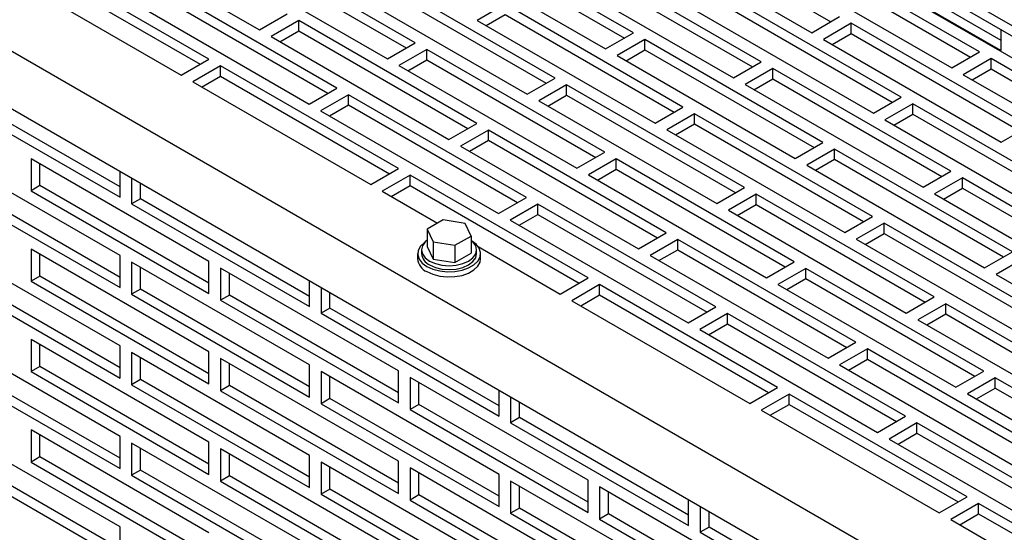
# Model space of a CAD drawing. Header units: inches. Extents: x 0 to 77, y 0 to 59.5.
# Tile 6 of 10: x 51.7 to 59.6, y 15.9 to 20. Entities that reach past the tile are written whole.
import ezdxf

# ---------------------------------------------------------------- set-up
doc = ezdxf.new("R2010")
doc.units = ezdxf.units.IN
doc.header["$LTSCALE"] = 7
doc.header["$MEASUREMENT"] = 0

msp = doc.modelspace()

# ---------------------------------------------------------------- linework, layer by layer
for p, q in [((44.7604, 23.6997), (64.913, 12.0659)), ((64.913, 11.6066), (44.7604, 23.2404)), ((52.2248, 20.6958), (53.639, 19.8794)), ((56.6106, 19.856), (55.1964, 20.6724)), ((56.6142, 20.6744), (58.0284, 19.858)), ((56.8351, 20.7203), (58.1786, 19.9447)), ((54.8765, 19.7774), (53.4622, 20.5938)), ((55.1964, 20.5907), (56.5399, 19.8151)), ((53.4622, 20.5121), (54.8057, 19.7366)), ((54.9755, 20.5448), (56.3897, 19.7284)), ((59.3613, 19.7049), (57.9471, 20.5213)), ((53.2377, 19.6478), (51.8235, 20.4642)), ((53.2413, 20.4662), (54.6555, 19.6498)), ((57.6271, 19.6263), (56.2129, 20.4428)), ((57.9471, 20.4397), (59.2906, 19.6641)), ((51.8235, 20.3825), (53.167, 19.6069)), ((56.2129, 20.3611), (57.5564, 19.5855)), ((57.7261, 20.3938), (59.1403, 19.5774)), ((51.6026, 20.3366), (53.0168, 19.5202)), ((55.9884, 19.4967), (54.5742, 20.3131)), ((55.9919, 20.3152), (57.4061, 19.4988)), ((60.3777, 19.4753), (58.9635, 20.2917)), ((54.2542, 19.4182), (52.84, 20.2346)), ((54.5742, 20.2315), (55.9177, 19.4559)), ((58.9635, 20.2101), (60.307, 19.4345)), ((52.84, 20.1529), (54.1835, 19.3773)), ((54.3532, 20.1856), (55.7674, 19.3692)), ((58.739, 19.3457), (57.3248, 20.1621)), ((58.7426, 20.1642), (60.1568, 19.3477)), ((59.531, 19.7176), (58.8207, 20.1276)), ((58.8914, 20.1684), (59.531, 19.7992)), ((52.619, 20.107), (54.0332, 19.2906)), ((55.5906, 20.0835), (55.3697, 19.956)), ((57.0048, 19.2671), (55.5906, 20.0835)), ((57.1038, 20.0345), (58.5181, 19.2181)), ((57.3248, 20.0805), (58.6683, 19.3049)), ((53.639, 19.8794), (53.86, 20.007)), ((53.9519, 19.9539), (53.7309, 19.8264)), ((55.3661, 19.1375), (53.9519, 19.9539)), ((53.9519, 19.8723), (53.9519, 19.9539)), ((55.3697, 19.956), (56.7839, 19.1396)), ((55.4404, 19.9151), (55.5906, 20.0019)), ((55.5906, 20.0019), (56.9341, 19.2263)), ((58.0284, 19.858), (58.2494, 19.9856)), ((58.3413, 19.9325), (58.1203, 19.8049)), ((59.7555, 19.1161), (58.3413, 19.9325)), ((58.3413, 19.8508), (58.3413, 19.9325)), ((59.531, 19.8825), (59.531, 19.7176)), ((53.7309, 19.8264), (55.1452, 19.01)), ((53.8017, 19.7855), (53.9519, 19.8723)), ((53.9519, 19.8723), (55.2954, 19.0967)), ((56.3897, 19.7284), (56.6106, 19.856)), ((56.7026, 19.8029), (56.4816, 19.6753)), ((58.1168, 18.9865), (56.7026, 19.8029)), ((56.7026, 19.7212), (56.7026, 19.8029)), ((58.1203, 19.8049), (59.5345, 18.9885)), ((58.191, 19.7641), (58.3413, 19.8508)), ((58.3413, 19.8508), (59.6848, 19.0753)), ((54.6555, 19.6498), (54.8765, 19.7774)), ((54.9684, 19.7243), (54.7474, 19.5967)), ((56.3826, 18.9079), (54.9684, 19.7243)), ((54.9684, 19.6427), (54.9684, 19.7243)), ((56.5523, 19.6345), (56.7026, 19.7212)), ((56.7026, 19.7212), (58.0461, 18.9457)), ((53.0168, 19.5202), (53.2377, 19.6478)), ((54.8181, 19.5559), (54.9684, 19.6427)), ((54.9684, 19.6427), (56.3119, 18.8671)), ((56.4816, 19.6753), (57.8958, 18.8589)), ((59.1403, 19.5774), (59.3613, 19.7049)), ((59.4532, 19.6519), (59.2322, 19.5243)), ((60.8674, 18.8354), (59.4532, 19.6519)), ((59.4532, 19.5702), (59.4532, 19.6519)), ((53.3297, 19.5947), (53.1087, 19.4671)), ((54.7439, 18.7783), (53.3297, 19.5947)), ((53.3297, 19.5131), (53.3297, 19.5947)), ((54.7474, 19.5967), (56.1616, 18.7803)), ((57.4061, 19.4988), (57.6271, 19.6263)), ((57.719, 19.5733), (57.4981, 19.4457)), ((59.1332, 18.7569), (57.719, 19.5733)), ((57.719, 19.4916), (57.719, 19.5733)), ((59.303, 19.4835), (59.4532, 19.5702)), ((59.4532, 19.5702), (60.7967, 18.7946)), ((53.1794, 19.4263), (53.3297, 19.5131)), ((53.3297, 19.5131), (54.6732, 18.7375)), ((55.7674, 19.3692), (55.9884, 19.4967)), ((57.5688, 19.4049), (57.719, 19.4916)), ((57.719, 19.4916), (59.0625, 18.716)), ((59.2322, 19.5243), (60.6464, 18.7079)), ((52.5306, 18.6323), (51.1871, 19.4078)), ((53.1087, 19.4671), (54.5229, 18.6507)), ((54.0332, 19.2906), (54.2542, 19.4182)), ((56.0803, 19.4437), (55.8593, 19.3161)), ((57.4945, 18.6273), (56.0803, 19.4437)), ((56.0803, 19.362), (56.0803, 19.4437)), ((57.4981, 19.4457), (58.9123, 18.6293)), ((51.1164, 19.367), (52.5306, 18.5506)), ((54.3461, 19.3651), (54.1252, 19.2375)), ((55.7603, 18.5487), (54.3461, 19.3651)), ((54.3461, 19.2834), (54.3461, 19.3651)), ((55.9301, 19.2753), (56.0803, 19.362)), ((56.0803, 19.362), (57.4238, 18.5864)), ((58.5181, 19.2181), (58.739, 19.3457)), ((54.1959, 19.1967), (54.3461, 19.2834)), ((54.3461, 19.2834), (55.6896, 18.5079)), ((55.8593, 19.3161), (57.2736, 18.4997)), ((56.7839, 19.1396), (57.0048, 19.2671)), ((58.831, 19.2926), (58.61, 19.1651)), ((60.2452, 18.4762), (58.831, 19.2926)), ((58.831, 19.211), (58.831, 19.2926)), ((54.1252, 19.2375), (55.5394, 18.4211)), ((57.0968, 19.2141), (56.8758, 19.0865)), ((58.511, 18.3976), (57.0968, 19.2141)), ((57.0968, 19.1324), (57.0968, 19.2141)), ((58.6807, 19.1242), (58.831, 19.211)), ((58.831, 19.211), (60.1744, 18.4354)), ((55.1452, 19.01), (55.3661, 19.1375)), ((56.9465, 19.0457), (57.0968, 19.1324)), ((57.0968, 19.1324), (58.4403, 18.3568)), ((58.61, 19.1651), (60.0242, 18.3487)), ((59.5345, 18.9885), (59.7555, 19.1161)), ((55.4581, 19.0845), (55.2371, 18.9569)), ((56.8723, 18.268), (55.4581, 19.0845)), ((55.4581, 19.0028), (55.4581, 19.0845)), ((56.8758, 19.0865), (58.29, 18.2701)), ((55.2371, 18.9569), (56.6513, 18.1405)), ((55.3078, 18.9161), (55.4581, 19.0028)), ((55.4581, 19.0028), (56.8015, 18.2272)), ((57.8958, 18.8589), (58.1168, 18.9865)), ((52.5306, 18.0872), (51.1164, 18.9036)), ((56.1616, 18.7803), (56.3826, 18.9079)), ((58.2087, 18.9334), (57.9877, 18.8059)), ((59.6229, 18.117), (58.2087, 18.9334)), ((58.2087, 18.8518), (58.2087, 18.9334)), ((51.8235, 18.8567), (51.8235, 18.6016)), ((53.2377, 18.0403), (51.8235, 18.8567)), ((51.8942, 18.6424), (51.8942, 18.8159)), ((56.4745, 18.8548), (56.2535, 18.7273)), ((57.8887, 18.0384), (56.4745, 18.8548)), ((56.4745, 18.7732), (56.4745, 18.8548)), ((57.9877, 18.8059), (59.4019, 17.9894)), ((58.0585, 18.765), (58.2087, 18.8518)), ((58.2087, 18.8518), (59.5522, 18.0762)), ((52.5306, 18.5506), (52.5306, 18.7548)), ((54.5229, 18.6507), (54.7439, 18.7783)), ((54.8358, 18.7252), (54.6148, 18.5977)), ((56.25, 17.9088), (54.8358, 18.7252)), ((54.8358, 18.6436), (54.8358, 18.7252)), ((56.2535, 18.7273), (57.6678, 17.9109)), ((56.3243, 18.6864), (56.4745, 18.7732)), ((56.4745, 18.7732), (57.818, 17.9976)), ((58.9123, 18.6293), (59.1332, 18.7569)), ((59.2252, 18.7038), (59.0042, 18.5762)), ((60.6394, 17.8874), (59.2252, 18.7038)), ((59.2252, 18.6221), (59.2252, 18.7038)), ((51.1164, 18.6485), (52.5306, 17.8321)), ((52.5306, 17.9137), (51.1871, 18.6893)), ((51.8942, 18.6424), (51.8235, 18.6016)), ((53.2377, 17.8668), (51.8942, 18.6424)), ((52.6226, 18.7017), (52.6226, 18.4975)), ((52.6933, 18.5384), (52.6933, 18.6609)), ((54.6856, 18.5568), (54.8358, 18.6436)), ((54.8358, 18.6436), (56.1793, 17.868)), ((57.2736, 18.4997), (57.4945, 18.6273)), ((51.8235, 18.6016), (53.2377, 17.7852)), ((54.6148, 18.5977), (55.0544, 18.3439)), ((55.5394, 18.4211), (55.7603, 18.5487)), ((57.5864, 18.5742), (57.3655, 18.4466)), ((59.0007, 17.7578), (57.5864, 18.5742)), ((57.5864, 18.4925), (57.5864, 18.5742)), ((59.0042, 18.5762), (60.4184, 17.7598)), ((59.0749, 18.5354), (59.2252, 18.6221)), ((59.2252, 18.6221), (60.5687, 17.8466)), ((52.6933, 18.5384), (52.6226, 18.4975)), ((52.6226, 18.4975), (54.0368, 17.6811)), ((54.0368, 17.7628), (52.6933, 18.5384)), ((55.8523, 18.4956), (55.6313, 18.3681)), ((57.2665, 17.6792), (55.8523, 18.4956)), ((55.8523, 18.414), (55.8523, 18.4956)), ((57.4362, 18.4058), (57.5864, 18.4925)), ((57.5864, 18.4925), (58.9299, 17.717)), ((55.702, 18.3272), (55.8523, 18.414)), ((55.8523, 18.414), (57.1958, 17.6384)), ((57.3655, 18.4466), (58.7797, 17.6302)), ((58.29, 18.2701), (58.511, 18.3976)), ((55.0993, 18.3698), (54.9718, 18.2962)), ((55.2736, 18.3428), (55.0993, 18.3698)), ((55.3203, 18.2422), (55.2736, 18.3428)), ((55.6313, 18.3681), (57.0455, 17.5516)), ((58.6029, 18.3446), (58.3819, 18.217)), ((60.0171, 17.5282), (58.6029, 18.3446)), ((58.6029, 18.2629), (58.6029, 18.3446)), ((54.9718, 18.2962), (55.0185, 18.1956)), ((54.9718, 18.2962), (54.9718, 18.1594)), ((55.1927, 18.1686), (55.3203, 18.2422)), ((55.3203, 18.2422), (55.3203, 18.1055)), ((56.6513, 18.1405), (56.8723, 18.268)), ((58.4527, 18.1762), (58.6029, 18.2629)), ((58.6029, 18.2629), (59.9464, 17.4873)), ((52.5306, 17.3687), (51.1164, 18.1851)), ((54.9718, 18.1594), (55.0185, 18.0588)), ((55.0185, 18.1956), (55.0185, 18.0588)), ((55.0185, 18.1956), (55.1927, 18.1686)), ((55.1927, 18.1686), (55.1927, 18.0318)), ((55.3767, 18.1578), (56.029, 17.7813)), ((56.9642, 18.215), (56.7432, 18.0874)), ((58.3784, 17.3986), (56.9642, 18.215)), ((56.9642, 18.1333), (56.9642, 18.215)), ((58.3819, 18.217), (59.7962, 17.4006)), ((51.8235, 18.1382), (51.8235, 17.883)), ((53.2377, 17.3218), (51.8235, 18.1382)), ((51.8942, 17.9238), (51.8942, 18.0974)), ((52.5306, 17.8321), (52.5306, 18.0872)), ((54.896, 18.1022), (54.896, 18.0614)), ((54.9273, 18.1324), (54.9273, 18.1022)), ((55.1927, 18.0318), (55.3203, 18.1055)), ((55.3648, 18.1022), (55.3648, 18.1324)), ((55.396, 18.0614), (55.396, 18.1022)), ((56.7432, 18.0874), (58.1574, 17.271)), ((56.8139, 18.0466), (56.9642, 18.1333)), ((56.9642, 18.1333), (58.3077, 17.3577)), ((59.4019, 17.9894), (59.6229, 18.117)), ((52.6226, 18.0342), (52.6226, 17.779)), ((54.0368, 17.2177), (52.6226, 18.0342)), ((53.2377, 17.7852), (53.2377, 18.0403)), ((55.0185, 18.0588), (55.1927, 18.0318)), ((57.6678, 17.9109), (57.8887, 18.0384)), ((59.7148, 18.0639), (59.4939, 17.9364)), ((51.1164, 17.9299), (52.5306, 17.1135)), ((52.5306, 17.1951), (51.1871, 17.9707)), ((51.8942, 17.9238), (51.8235, 17.883)), ((53.2377, 17.1483), (51.8942, 17.9238)), ((52.6933, 17.8198), (52.6933, 17.9933)), ((53.3297, 17.9873), (53.3297, 17.7321)), ((54.7439, 17.1709), (53.3297, 17.9873)), ((53.4004, 17.7729), (53.4004, 17.9465)), ((57.9807, 17.9854), (57.7597, 17.8578)), ((59.3949, 17.169), (57.9807, 17.9854)), ((57.9807, 17.9037), (57.9807, 17.9854)), ((59.4939, 17.9364), (60.9081, 17.12)), ((51.8235, 17.883), (53.2377, 17.0666)), ((54.0368, 17.6811), (54.0368, 17.8853)), ((56.029, 17.7813), (56.25, 17.9088)), ((56.3419, 17.8558), (56.121, 17.7282)), ((57.7562, 17.0393), (56.3419, 17.8558)), ((56.3419, 17.7741), (56.3419, 17.8558)), ((57.7597, 17.8578), (59.1739, 17.0414)), ((57.8304, 17.817), (57.9807, 17.9037)), ((57.9807, 17.9037), (59.3241, 17.1281)), ((52.6933, 17.8198), (52.6226, 17.779)), ((52.6226, 17.779), (54.0368, 16.9626)), ((54.0368, 17.0442), (52.6933, 17.8198)), ((53.4004, 17.7729), (53.3297, 17.7321)), ((54.7439, 16.9973), (53.4004, 17.7729)), ((54.1287, 17.8322), (54.1287, 17.6281)), ((54.1994, 17.6689), (54.1994, 17.7914)), ((56.1917, 17.6874), (56.3419, 17.7741)), ((56.3419, 17.7741), (57.6854, 16.9985)), ((53.3297, 17.7321), (54.7439, 16.9157)), ((56.121, 17.7282), (57.5352, 16.9118)), ((58.7797, 17.6302), (59.0007, 17.7578)), ((59.0926, 17.7047), (58.8716, 17.5772)), ((60.5068, 16.8883), (59.0926, 17.7047)), ((59.0926, 17.6231), (59.0926, 17.7047)), ((54.1994, 17.6689), (54.1287, 17.6281)), ((54.1287, 17.6281), (55.5429, 16.8117)), ((55.5429, 16.8933), (54.1994, 17.6689)), ((57.0455, 17.5516), (57.2665, 17.6792)), ((57.3584, 17.6261), (57.1374, 17.4986)), ((58.7726, 16.8097), (57.3584, 17.6261)), ((57.3584, 17.5445), (57.3584, 17.6261)), ((58.9423, 17.5363), (59.0926, 17.6231)), ((59.0926, 17.6231), (60.4361, 16.8475)), ((57.2082, 17.4578), (57.3584, 17.5445)), ((57.3584, 17.5445), (58.7019, 16.7689)), ((58.8716, 17.5772), (60.2858, 16.7608)), ((52.5306, 16.6501), (51.1164, 17.4665)), ((57.1374, 17.4986), (58.5516, 16.6822)), ((51.8235, 17.4196), (51.8235, 17.1645)), ((53.2377, 16.6032), (51.8235, 17.4196)), ((51.8942, 17.2053), (51.8942, 17.3788)), ((58.1574, 17.271), (58.3784, 17.3986)), ((52.5306, 17.1135), (52.5306, 17.3687)), ((52.6226, 17.3156), (52.6226, 17.0604)), ((54.0368, 16.4992), (52.6226, 17.3156)), ((53.2377, 17.0666), (53.2377, 17.3218)), ((58.4703, 17.3455), (58.2494, 17.2179)), ((59.8845, 16.5291), (58.4703, 17.3455)), ((58.4703, 17.2638), (58.4703, 17.3455)), ((52.5306, 16.4766), (51.1871, 17.2522)), ((52.6933, 17.1013), (52.6933, 17.2748)), ((53.3297, 17.2687), (53.3297, 17.0135)), ((54.7439, 16.4523), (53.3297, 17.2687)), ((53.4004, 17.0544), (53.4004, 17.2279)), ((54.0368, 16.9626), (54.0368, 17.2177)), ((58.2494, 17.2179), (59.6636, 16.4015)), ((58.3201, 17.1771), (58.4703, 17.2638)), ((58.4703, 17.2638), (59.8138, 16.4883)), ((51.1164, 17.2113), (52.5306, 16.3949)), ((51.8942, 17.2053), (51.8235, 17.1645)), ((51.8235, 17.1645), (53.2377, 16.3481)), ((53.2377, 16.4297), (51.8942, 17.2053)), ((54.1287, 17.1647), (54.1287, 16.9095)), ((55.5429, 16.3483), (54.1287, 17.1647)), ((54.7439, 16.9157), (54.7439, 17.1709)), ((59.1739, 17.0414), (59.3949, 17.169)), ((52.6933, 17.1013), (52.6226, 17.0604)), ((52.6226, 17.0604), (54.0368, 16.244)), ((54.0368, 16.3257), (52.6933, 17.1013)), ((54.1994, 16.9503), (54.1994, 17.1239)), ((54.8358, 17.1178), (54.8358, 16.8626)), ((56.25, 16.3014), (54.8358, 17.1178)), ((54.9065, 16.9034), (54.9065, 17.077)), ((59.4868, 17.1159), (59.2658, 16.9883)), ((60.901, 16.2995), (59.4868, 17.1159)), ((59.4868, 17.0342), (59.4868, 17.1159)), ((53.4004, 17.0544), (53.3297, 17.0135)), ((53.3297, 17.0135), (54.7439, 16.1971)), ((54.7439, 16.2788), (53.4004, 17.0544)), ((55.5429, 16.8117), (55.5429, 17.0158)), ((57.5352, 16.9118), (57.7562, 17.0393)), ((57.8481, 16.9863), (57.6271, 16.8587)), ((59.2623, 16.1699), (57.8481, 16.9863)), ((57.8481, 16.9046), (57.8481, 16.9863)), ((59.2658, 16.9883), (60.68, 16.1719)), ((59.3365, 16.9475), (59.4868, 17.0342)), ((59.4868, 17.0342), (60.8303, 16.2587)), ((54.1994, 16.9503), (54.1287, 16.9095)), ((54.1287, 16.9095), (55.5429, 16.0931)), ((55.5429, 16.1747), (54.1994, 16.9503)), ((54.9065, 16.9034), (54.8358, 16.8626)), ((56.25, 16.1279), (54.9065, 16.9034)), ((55.6348, 16.9627), (55.6348, 16.7586)), ((55.7055, 16.7994), (55.7055, 16.9219)), ((57.6978, 16.8179), (57.8481, 16.9046)), ((57.8481, 16.9046), (59.1916, 16.129)), ((54.8358, 16.8626), (56.25, 16.0462)), ((57.6271, 16.8587), (59.0413, 16.0423)), ((52.5306, 15.9316), (51.1164, 16.748)), ((55.7055, 16.7994), (55.6348, 16.7586)), ((55.6348, 16.7586), (57.049, 15.9422)), ((57.049, 16.0238), (55.7055, 16.7994)), ((58.5516, 16.6822), (58.7726, 16.8097)), ((58.8645, 16.7567), (58.6436, 16.6291)), ((60.2788, 15.9403), (58.8645, 16.7567)), ((58.8645, 16.675), (58.8645, 16.7567)), ((51.8235, 16.7011), (51.8235, 16.4459)), ((53.2377, 15.8847), (51.8235, 16.7011)), ((58.7143, 16.5883), (58.8645, 16.675)), ((58.8645, 16.675), (60.208, 15.8994)), ((51.8942, 16.4867), (51.8942, 16.6603)), ((52.5306, 16.3949), (52.5306, 16.6501)), ((52.6226, 16.597), (52.6226, 16.3419)), ((54.0368, 15.7806), (52.6226, 16.597)), ((53.2377, 16.3481), (53.2377, 16.6032)), ((58.6436, 16.6291), (60.0578, 15.8127)), ((52.5306, 15.758), (51.1871, 16.5336)), ((52.6933, 16.3827), (52.6933, 16.5562)), ((53.3297, 16.5502), (53.3297, 16.295)), ((54.7439, 15.7338), (53.3297, 16.5502)), ((51.1164, 16.4928), (52.5306, 15.6764)), ((51.8942, 16.4867), (51.8235, 16.4459)), ((51.8235, 16.4459), (53.2377, 15.6295)), ((53.2377, 15.7111), (51.8942, 16.4867)), ((53.4004, 16.3358), (53.4004, 16.5093)), ((54.0368, 16.244), (54.0368, 16.4992)), ((54.1287, 16.4461), (54.1287, 16.191)), ((55.5429, 15.6297), (54.1287, 16.4461)), ((54.7439, 16.1971), (54.7439, 16.4523)), ((52.6933, 16.3827), (52.6226, 16.3419)), ((54.0368, 15.6071), (52.6933, 16.3827)), ((54.1994, 16.2318), (54.1994, 16.4053)), ((54.8358, 16.3992), (54.8358, 16.1441)), ((56.25, 15.5828), (54.8358, 16.3992)), ((54.9065, 16.1849), (54.9065, 16.3584)), ((52.6226, 16.3419), (54.0368, 15.5255)), ((53.4004, 16.3358), (53.3297, 16.295)), ((53.3297, 16.295), (54.7439, 15.4786)), ((54.7439, 15.5602), (53.4004, 16.3358)), ((55.5429, 16.0931), (55.5429, 16.3483)), ((55.6348, 16.2952), (55.6348, 16.04)), ((57.049, 15.4788), (55.6348, 16.2952)), ((56.25, 16.0462), (56.25, 16.3014)), ((54.1994, 16.2318), (54.1287, 16.191)), ((55.5429, 15.4562), (54.1994, 16.2318)), ((55.7055, 16.0809), (55.7055, 16.2544)), ((56.3419, 16.2483), (56.3419, 15.9932)), ((57.7562, 15.4319), (56.3419, 16.2483)), ((56.4126, 16.034), (56.4126, 16.2075)), ((54.1287, 16.191), (55.5429, 15.3745)), ((54.9065, 16.1849), (54.8358, 16.1441)), ((54.8358, 16.1441), (56.25, 15.3277)), ((56.25, 15.4093), (54.9065, 16.1849)), ((57.049, 15.9422), (57.049, 16.1463)), ((59.0413, 16.0423), (59.2623, 16.1699)), ((55.7055, 16.0809), (55.6348, 16.04)), ((57.049, 15.3053), (55.7055, 16.0809)), ((57.141, 16.0933), (57.141, 15.8891)), ((57.2117, 15.9299), (57.2117, 16.0524)), ((59.3542, 16.1168), (59.1332, 15.9892)), ((60.7684, 15.3004), (59.3542, 16.1168)), ((59.3542, 16.0352), (59.3542, 16.1168)), ((55.6348, 16.04), (57.049, 15.2236)), ((56.4126, 16.034), (56.3419, 15.9932)), ((56.3419, 15.9932), (57.7562, 15.1767)), ((57.7562, 15.2584), (56.4126, 16.034)), ((59.1332, 15.9892), (60.5475, 15.1728)), ((59.204, 15.9484), (59.3542, 16.0352)), ((59.3542, 16.0352), (60.6977, 15.2596)), ((52.5306, 15.6764), (52.5306, 15.9316)), ((57.2117, 15.9299), (57.141, 15.8891)), ((57.141, 15.8891), (58.5552, 15.0727)), ((58.5552, 15.1544), (57.2117, 15.9299))]:
    msp.add_line(p, q)
at = {"flags": 128}
for points in [[(54.9592, 18.1981), (54.9492, 18.1912), (54.9181, 18.1614), (54.9001, 18.1282), (54.8965, 18.0935), (54.9074, 18.0593), (54.9321, 18.0276), (54.9693, 18.0002)], [(54.9718, 18.2088), (54.9566, 18.1956), (54.9347, 18.1651), (54.9273, 18.1324), (54.9347, 18.0997), (54.9566, 18.0693), (54.9914, 18.0431)], [(54.9693, 18.0002), (55.0167, 17.9787), (55.0717, 17.9644), (55.1309, 17.9582), (55.1911, 17.9603), (55.2486, 17.9706), (55.3002, 17.9886), (55.3428, 18.0132), (55.374, 18.043), (55.3919, 18.0762), (55.3956, 18.1109), (55.3847, 18.1452), (55.36, 18.1769), (55.3329, 18.1981)], [(54.9914, 18.0431), (55.0367, 18.0231), (55.0894, 18.0105), (55.146, 18.0061), (55.2027, 18.0105), (55.2554, 18.0231), (55.3007, 18.0431), (55.3355, 18.0693), (55.3573, 18.0997), (55.3648, 18.1324), (55.3573, 18.1651), (55.3355, 18.1956), (55.3203, 18.2088)], [(54.9914, 18.0129), (55.0367, 17.9929), (55.0894, 17.9802), (55.146, 17.9759), (55.2027, 17.9802), (55.2554, 17.9929), (55.3007, 18.0129), (55.3355, 18.0391), (55.3573, 18.0695), (55.3648, 18.1022)], [(54.9693, 17.9593), (55.0167, 17.9379), (55.0717, 17.9236), (55.1309, 17.9173), (55.1911, 17.9194), (55.2486, 17.9298), (55.3002, 17.9478), (55.3428, 17.9724), (55.374, 18.0022), (55.3919, 18.0354), (55.396, 18.0614)]]:
    msp.add_lwpolyline(points, dxfattribs=at)
for centre, radius, start, end in [((55.0366, 18.113), 0.1098, 185.62978, 245.69036), ((55.0169, 18.0708), 0.1212, 184.45827, 246.86187)]:
    msp.add_arc(centre, radius, start, end)

doc.saveas('drawing.dxf')
